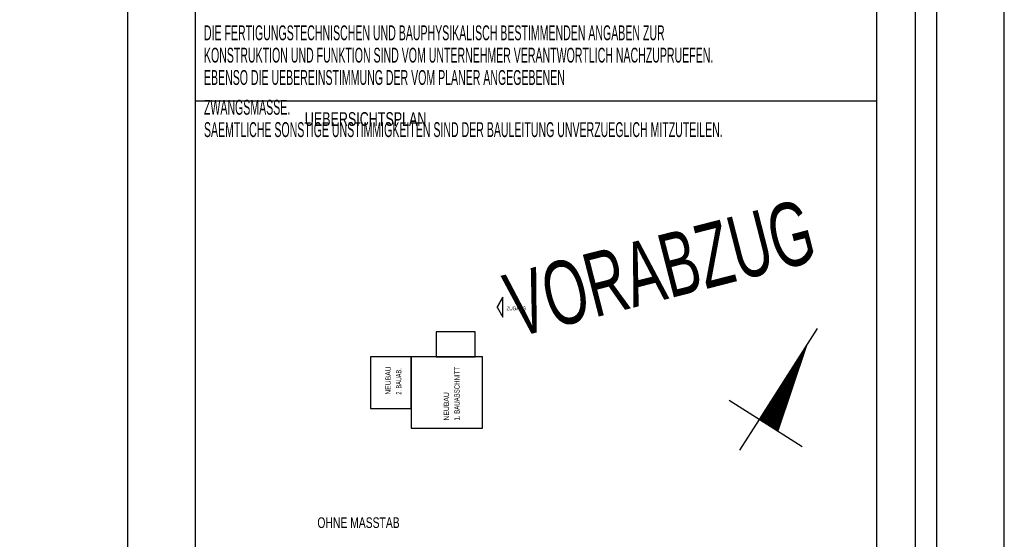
# Model space of a CAD drawing. Extents: x -0.6 to 1.54, y -0.37 to 1.17.
# Tile 67 of 79: x 0.95 to 1.18, y 0.14 to 0.26. Entities that reach past the tile are written whole.
import ezdxf

# ---------------------------------------------------------------- set-up
doc = ezdxf.new("R2010")
doc.units = 0
doc.linetypes.add('KCONTINUOUS', pattern=[0])
doc.layers.add('W01_---', color=7, linetype='CONTINUOUS')

msp = doc.modelspace()

# ---------------------------------------------------------------- linework, layer by layer
at = {"layer": 'W01_---', "color": 7, "linetype": 'KCONTINUOUS'}
for p, q in [((1.18384, -0.01098), (1.18384, 0.80997)), ((0.978, 0), (0.978, 0.297)), ((0.99392, 0.13608), (0.99392, 0.29546)), ((1.15392, 0.13608), (1.15392, 0.29546)), ((0.99392, 0.24176), (1.15387, 0.24176)), ((1.06475, 0.19329), (1.0661, 0.19563)), ((1.0661, 0.19562), (1.06475, 0.19329)), ((1.0661, 0.19562), (1.06475, 0.19329)), ((1.0661, 0.19095), (1.0661, 0.19563)), ((1.0661, 0.19095), (1.0661, 0.19562)), ((1.0661, 0.19095), (1.0661, 0.19562)), ((1.06475, 0.19329), (1.0661, 0.19095)), ((1.06475, 0.19329), (1.0661, 0.19095)), ((1.06475, 0.19329), (1.0661, 0.19095)), ((1.0596, 0.1875), (1.05044, 0.1875)), ((1.05044, 0.1875), (1.05044, 0.18157)), ((1.0596, 0.1875), (1.05044, 0.1875)), ((1.05044, 0.1875), (1.05044, 0.18157)), ((1.0596, 0.1875), (1.05044, 0.1875)), ((1.05044, 0.1875), (1.05044, 0.18157)), ((1.0596, 0.1875), (1.05044, 0.1875)), ((1.05044, 0.1875), (1.05044, 0.18157)), ((1.05044, 0.1875), (1.05044, 0.18157)), ((1.0596, 0.1875), (1.05044, 0.1875)), ((1.0596, 0.18157), (1.0596, 0.1875)), ((1.0596, 0.18157), (1.0596, 0.1875)), ((1.0596, 0.18157), (1.0596, 0.1875)), ((1.0596, 0.18157), (1.0596, 0.1875)), ((1.0596, 0.18157), (1.0596, 0.1875)), ((1.13992, 0.18827), (1.12627, 0.16684)), ((1.13028, 0.1643), (1.13654, 0.18296)), ((1.13045, 0.16419), (1.13699, 0.18366)), ((1.13063, 0.16408), (1.13743, 0.18436)), ((1.04455, 0.18157), (1.03497, 0.18157)), ((1.03497, 0.18157), (1.03497, 0.16943)), ((1.04455, 0.18157), (1.03497, 0.18157)), ((1.03497, 0.18157), (1.03497, 0.16943)), ((1.03497, 0.18157), (1.03497, 0.16943)), ((1.06131, 0.18157), (1.03497, 0.18157)), ((1.06131, 0.18157), (1.04455, 0.18157)), ((1.04455, 0.18157), (1.04455, 0.16482)), ((1.04455, 0.16943), (1.04455, 0.18157)), ((1.06131, 0.18157), (1.04455, 0.18157)), ((1.04455, 0.18157), (1.04455, 0.16482)), ((1.04455, 0.16943), (1.04455, 0.18157)), ((1.04455, 0.18157), (1.04455, 0.16482)), ((1.05044, 0.18157), (1.0596, 0.18157)), ((1.05044, 0.18157), (1.0596, 0.18157)), ((1.05044, 0.18157), (1.0596, 0.18157)), ((1.05044, 0.18157), (1.0596, 0.18157)), ((1.06131, 0.16482), (1.06131, 0.18157)), ((1.06131, 0.16482), (1.06131, 0.18157)), ((1.06131, 0.16482), (1.06131, 0.18157)), ((1.12976, 0.16463), (1.1352, 0.18086)), ((1.12993, 0.16452), (1.13565, 0.18156)), ((1.13011, 0.16441), (1.13609, 0.18226)), ((1.12906, 0.16507), (1.13342, 0.17806)), ((1.12924, 0.16496), (1.13386, 0.17876)), ((1.12941, 0.16485), (1.13431, 0.17946)), ((1.12958, 0.16474), (1.13476, 0.18016)), ((1.12854, 0.1654), (1.13208, 0.17596)), ((1.12871, 0.16529), (1.13253, 0.17666)), ((1.12889, 0.16518), (1.13297, 0.17736)), ((1.12802, 0.16573), (1.13075, 0.17386)), ((1.12819, 0.16562), (1.13119, 0.17456)), ((1.12837, 0.16551), (1.13164, 0.17526)), ((1.12627, 0.16684), (1.11925, 0.17133)), ((1.1275, 0.16606), (1.12941, 0.17176)), ((1.12767, 0.16595), (1.12985, 0.17246)), ((1.12785, 0.16584), (1.1303, 0.17316)), ((1.03497, 0.16943), (1.04455, 0.16943)), ((1.03497, 0.16943), (1.04455, 0.16943)), ((1.03497, 0.16943), (1.04455, 0.16943)), ((1.1268, 0.16651), (1.12763, 0.16896)), ((1.12698, 0.16639), (1.12807, 0.16966)), ((1.12715, 0.16628), (1.12852, 0.17036)), ((1.12732, 0.16618), (1.12896, 0.17106)), ((1.12627, 0.16684), (1.12168, 0.15963)), ((1.13638, 0.16043), (1.12627, 0.16684)), ((1.12645, 0.16673), (1.12673, 0.16756)), ((1.12663, 0.16662), (1.12718, 0.16826)), ((1.04455, 0.16482), (1.06131, 0.16482)), ((1.04455, 0.16482), (1.06131, 0.16482)), ((1.04455, 0.16482), (1.06131, 0.16482))]:
    msp.add_line(p, q, dxfattribs=at)
for points in [[(0, 0), (1.168, 0), (1.168, 0.8), (0, 0.8), (0, 0), (0, 0)], [(0.02, 0.005), (1.163, 0.005), (1.163, 0.795), (0.02, 0.795), (0.02, 0.005), (0.02, 0.005)]]:
    msp.add_lwpolyline(points, dxfattribs=at)

# ---------------------------------------------------------------- texts
at = {"layer": 'W01_---', "color": 7}
for s, height, width, p in [('DIE FERTIGUNGSTECHNISCHEN UND BAUPHYSIKALISCH BESTIMMENDEN ANGABEN ZUR', 0.0035, 0.53, (0.99587, 0.256, 61)), ('KONSTRUKTION UND FUNKTION SIND VOM UNTERNEHMER VERANTWORTLICH NACHZUPRUEFEN. ', 0.0035, 0.53, (0.99587, 0.25075, 61)), ('EBENSO DIE UEBEREINSTIMMUNG DER VOM PLANER ANGEGEBENEN ', 0.0035, 0.53, (0.99587, 0.2455, 61)), ('ZWANGSMASSE.', 0.0035, 0.53, (0.99587, 0.2385, 61)), ('UEBERSICHTSPLAN', 0.003214, 0.683394, (1.01956, 0.23588, 61)), ('SAEMTLICHE SONSTIGE UNSTIMMIGKEITEN SIND DER BAULEITUNG UNVERZUEGLICH MITZUTEILEN.', 0.0035, 0.53, (0.99587, 0.23325, 61)), ('ZUGANG', 0.000893, 0.719112, (1.06693, 0.19253, 61)), ('OHNE MASSTAB', 0.0025, 0.727767, (1.0225, 0.14137, 61))]:
    msp.add_text(s, height=height, dxfattribs=dict(at, width=width)).set_placement(p)
for s, height, rotation, width, p in [('VORABZUG', 0.015, 14.3818, 0.654165, (1.06918, 0.18608, 61)), ('NEUBAU', 0.00125, 90.0027, 0.763867, (1.03974, 0.1727, 61)), ('2. BAUAB. ', 0.00125, 90.0027, 0.621689, (1.04224, 0.1727, 61)), ('1. BAUABSCHNITT ', 0.00125, 90.0027, 0.681547, (1.05591, 0.16662, 61)), ('NEUBAU', 0.00125, 90.0027, 0.763867, (1.05341, 0.16662, 61))]:
    msp.add_text(s, height=height, rotation=rotation, dxfattribs=dict(at, width=width)).set_placement(p)

doc.saveas('drawing.dxf')
